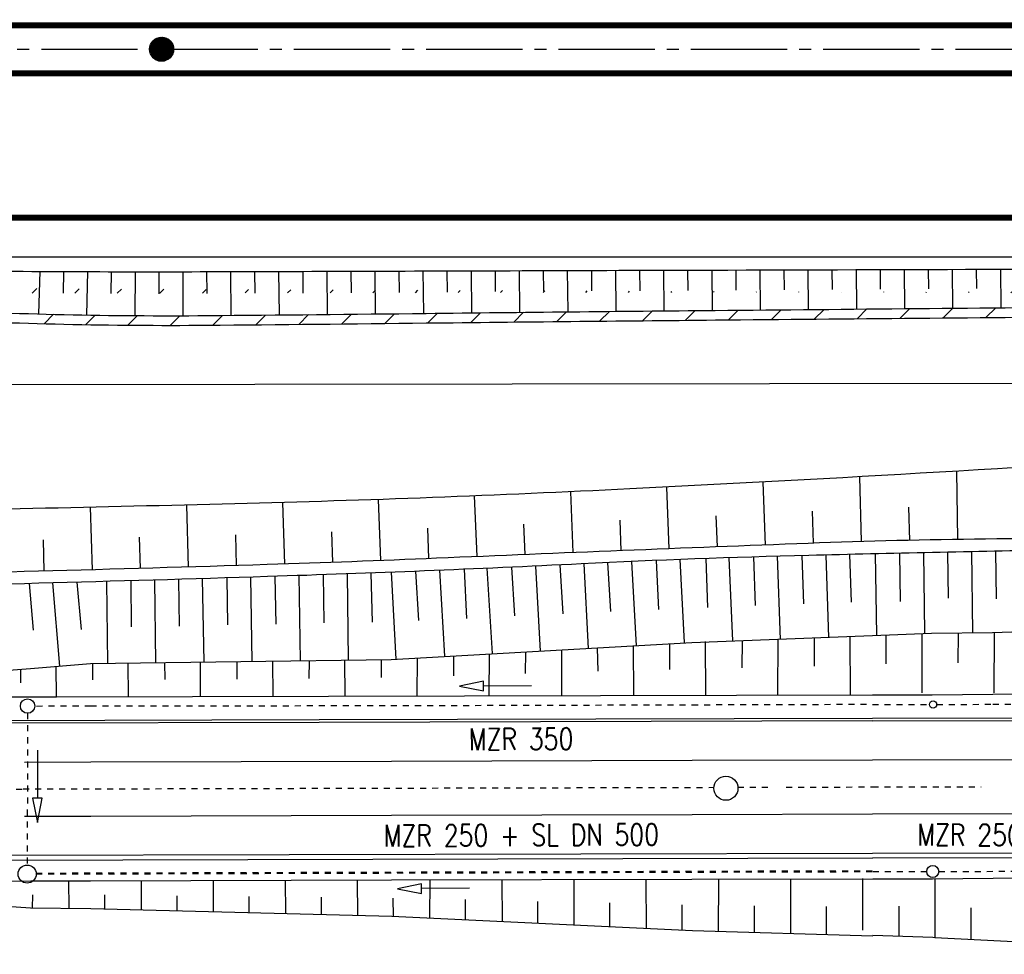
# Model space of a CAD drawing. Extents: x -134 to 1642, y -665 to 1050.
# Tile 26 of 88: x 614 to 695, y 139 to 217. Entities that reach past the tile are written whole.
import ezdxf

# ---------------------------------------------------------------- set-up
doc = ezdxf.new("R2010")
doc.units = 0
doc.header["$LTSCALE"] = 2
doc.header["$MEASUREMENT"] = 0
for name, pattern in [('ACAD_ISO03W100', [0.5, 0.25, -0.25]), ('ACAD_ISO05W100', [0.5, 0.25, -0.25]), ('ACHSE', [5.5, 4, -0.5, 0.5, -0.5]), ('AUSGEZOGEN', [0]), ('STRICHLINIEX2', [0.5, 0.25, -0.25])]:
    doc.linetypes.add(name, pattern=pattern)
doc.layers.get('0').update_dxf_attribs({"color": 8, "linetype": 'AUSGEZOGEN'})
for name, color, linetype in [('ACHSETOP', 250, 'ACHSE'), ('Bahnachse', 7, 'CONTINUOUS'), ('BOESCHG', 8, 'AUSGEZOGEN'), ('Boeschungen', 15, 'CONTINUOUS'), ('Durchlaesse', 15, 'CONTINUOUS'), ('FBRTOP', 8, 'AUSGEZOGEN'), ('Gleisachsen', 7, 'CONTINUOUS'), ('GRENZL-BAB', 7, 'AUSGEZOGEN'), ('HEKT_B', 250, 'CONTINUOUS'), ('Kabelanlagen', 15, 'CONTINUOUS'), ('Rinne', 200, 'CONTINUOUS'), ('Tiefenentwaesserung', 15, 'CONTINUOUS'), ('Tiefenentwaesserung_und_Sammell', 15, 'CONTINUOUS')]:
    doc.layers.add(name, color=color, linetype=linetype)
doc.styles.add('ROMANS', font='romans.shx', dxfattribs={"width": 0.8})
pattern_1 = [(45, (0, 0), (-1.767766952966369, 1.767766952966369), [])]

# ---------------------------------------------------------------- blocks, each defined once
blk = doc.blocks.new('*X17')
at = {"color": 0}
for p, q in [((212.2338378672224, 257.3935923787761), (213.2417524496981, 258.4015069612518)), ((212.2358318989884, 257.4662970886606), (213.1690477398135, 258.3995129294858)), ((212.2367523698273, 257.3257962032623), (213.3095486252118, 258.3985924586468)), ((212.2437289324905, 257.2620620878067), (213.3732827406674, 258.3916158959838)), ((212.2440325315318, 257.5452083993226), (213.0901364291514, 258.3913122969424)), ((212.2541807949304, 257.201803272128), (213.4335415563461, 258.3811640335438)), ((212.2606187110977, 257.6325052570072), (213.0028395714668, 258.3747261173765)), ((212.2676832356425, 257.1445950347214), (213.4907497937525, 258.3676615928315)), ((212.283919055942, 257.0901201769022), (213.5452246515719, 258.3514257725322)), ((212.2898237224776, 257.732420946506), (212.9029238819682, 258.3455211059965)), ((212.3026459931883, 257.0381364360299), (213.5972083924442, 258.3326988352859)), ((212.3236761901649, 256.9884559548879), (213.6468888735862, 258.3116686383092)), ((212.3425626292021, 257.8558705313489), (212.7794742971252, 258.2927821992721)), ((212.3468627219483, 256.9409318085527), (213.6944130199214, 258.2884821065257)), ((212.3720904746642, 256.8954488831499), (213.7398959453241, 258.2632543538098)), ((212.3992698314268, 256.8519175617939), (213.7834272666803, 258.2360749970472)), ((212.4283322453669, 256.8102692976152), (213.8250755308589, 258.2070125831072)), ((212.4592271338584, 256.7704535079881), (213.864891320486, 258.1761176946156)), ((212.4919197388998, 256.7324354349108), (213.9029093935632, 258.1434250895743)), ((212.5263897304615, 256.6961947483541), (213.9391500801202, 258.1089550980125)), ((212.5626304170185, 256.6617247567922), (213.9736200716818, 258.0727144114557)), ((212.6006484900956, 256.6290321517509), (214.0063126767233, 258.0346963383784)), ((212.6404642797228, 256.5981372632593), (214.0372075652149, 257.9948805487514)), ((212.6821125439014, 256.5690748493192), (214.0662699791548, 257.9532322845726)), ((212.7256438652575, 256.5418954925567), (214.0934493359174, 257.9097009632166)), ((212.7711267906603, 256.5166677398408), (214.1186770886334, 257.8642180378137)), ((212.8186509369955, 256.4934812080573), (214.1418636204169, 257.8166938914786)), ((212.8683314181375, 256.4724510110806), (214.1628938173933, 257.7670134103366)), ((212.9203151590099, 256.4537240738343), (214.1816207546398, 257.7150296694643)), ((212.9747900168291, 256.437488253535), (214.1978565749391, 257.6605548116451)), ((213.0319982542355, 256.4239858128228), (214.2113590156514, 257.6033465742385)), ((213.0922570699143, 256.4135339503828), (214.2218108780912, 257.5430877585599)), ((213.1559911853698, 256.4065573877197), (214.2287874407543, 257.4793536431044)), ((213.2237873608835, 256.4036428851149), (214.2317019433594, 257.4115574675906)), ((213.2964920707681, 256.4056369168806), (214.2297079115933, 257.3388527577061)), ((213.3754033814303, 256.4138375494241), (214.22150727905, 257.2599414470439)), ((213.4627002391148, 256.43042372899), (214.2049210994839, 257.1726445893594)), ((213.5626159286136, 256.4596287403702), (214.1757160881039, 257.0727288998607)), ((213.6860655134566, 256.5123676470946), (214.1229771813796, 256.9492793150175))]:
    blk.add_line(p, q, dxfattribs=at)
blk = doc.blocks.new('SRMAST2')
at = {"color": 0}
blk.add_circle((0, 0), 0.9989724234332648, dxfattribs=at)
blk.add_point((0, 0), dxfattribs=at)
blk.add_blockref('*X17', (-213.2327699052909, -257.4025749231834))

msp = doc.modelspace()

# ---------------------------------------------------------------- hatches: boundary and pattern name
at = {"layer": 'Rinne'}
h = msp.add_hatch(dxfattribs=at)
h.set_pattern_fill('ANSI31', color=256, scale=20, style=0)
h.set_pattern_definition(pattern_1)
edge = h.paths.add_edge_path()
edge.add_arc((275.3678679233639, -21751.93460440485), 21947.71160311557, 89.37835797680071, 89.45558254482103, ccw=False)
edge.add_arc((441.1643894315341, -6471.326879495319), 6666.204448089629, 89.23823455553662, 89.37835802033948, ccw=False)
edge.add_arc((-14330.56611804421, -1117453.652150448), 1117746.728571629, 89.23636225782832, 89.23823455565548, ccw=False)
edge.add_arc((523.4268695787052, -3023.765735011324), 3217.853735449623, 89.20146436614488, 89.23635939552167, ccw=False)
edge.add_arc((555.1156307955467, -750.2106921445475), 944.0778646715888, 86.9472946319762, 89.20146436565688, ccw=False)
edge.add_arc((625.8602380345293, 576.3278124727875), 384.3457137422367, 266.9472946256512, 270.4805115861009)
edge.add_arc((580.8616385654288, 5941.795496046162), 5750.002089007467, 270.4805115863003, 270.6623839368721)
edge.add_arc((762.6420439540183, -9781.389322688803), 9974.233503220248, 90.5242944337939, 90.66238403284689, ccw=False)
edge.add_arc((2442.172865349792, -193318.2257054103), 193518.7543507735, 90.51436532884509, 90.52429443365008, ccw=False)
edge.add_arc((253.3757976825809, 50487.93959450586), 50297.23583619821, 270.5143658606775, 270.5338414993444)
edge.add_arc((717.2500363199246, 702.9996285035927), 510.1348287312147, 270.5338414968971, 270.6271230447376)
edge.add_arc((-30540.73757249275, 2856402.628893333), 2856380.831196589, 270.6271245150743, 270.6283711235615)
edge.add_arc((769.6357830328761, 1592.380748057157), 1398.888627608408, 270.6283711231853, 270.9931067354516)
edge.add_arc((599.0672332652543, 11432.08814703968), 11240.07429437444, 270.9931067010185, 271.1217788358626)
edge.add_arc((275.3876470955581, -21749.98064170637), 21944.95754141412, 89.37835799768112, 89.45558852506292, ccw=False)
edge.add_arc((441.1524745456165, -6472.292854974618), 6666.370496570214, 89.23823424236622, 89.37835798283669, ccw=False)
edge.add_arc((-14329.55996607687, -1117377.591710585), 1117669.861477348, 89.23636218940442, 89.23823424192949, ccw=False)
edge.add_arc((523.3987459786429, -3025.407969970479), 3218.696199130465, 89.20147597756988, 89.2363606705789, ccw=False)
edge.add_arc((555.0968933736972, -751.1464296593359), 944.2137687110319, 86.94729208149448, 89.20147597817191, ccw=False)
edge.add_arc((625.8522091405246, 575.5917610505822), 384.4097827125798, 266.9472920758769, 270.4804910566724)
edge.add_arc((580.8487549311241, 5941.867590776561), 5750.874316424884, 270.4804910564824, 270.6623925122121)
edge.add_arc((762.6798347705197, -9785.497690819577), 9977.542045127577, 90.52429330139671, 90.66239254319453, ccw=False)
edge.add_arc((2442.713838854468, -193377.7176431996), 193577.448747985, 90.51436665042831, 90.52429330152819, ccw=False)
edge.add_arc((253.3886123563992, 50486.67402724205), 50296.77020461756, 270.5143669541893, 270.533840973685)
edge.add_arc((717.25790503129, 702.2158528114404), 510.1510138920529, 270.5338409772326, 270.6271218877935)
edge.add_arc((-30543.47555988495, 2856652.630926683), 2856631.648222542, 270.6271245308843, 270.6283710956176)
edge.add_arc((769.6457799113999, 1591.700707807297), 1399.00851867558, 270.628371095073, 270.9931066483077)
edge.add_arc((599.0682537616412, 11431.92546175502), 11240.71161827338, 270.9931067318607, 271.1217807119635)
h = msp.add_hatch(dxfattribs=at)
h.set_pattern_fill('ANSI31', color=256, scale=20, style=0)
h.set_pattern_definition(pattern_1)
edge = h.paths.add_edge_path()
edge.add_arc((639.2643398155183, -229.8617513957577), 468.993803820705, 97.56044782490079, 98.52490022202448, ccw=False)
edge.add_arc((578.7841899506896, 225.8151636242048), 9.320768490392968, 90.71516047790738, 97.56044783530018, ccw=False)
edge.add_arc((667.4490428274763, -6877.28716593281), 7112.976458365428, 90.45385761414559, 90.71516047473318, ccw=False)
edge.add_arc((644.0436065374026, -3922.606089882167), 4158.202680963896, 90.11210067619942, 90.45385757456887, ccw=False)
edge.add_arc((2970.465617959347, -1192978.70338411), 1193216.57582837, 90.10896587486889, 90.11210067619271, ccw=False)
edge.add_arc((709.2209362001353, -3986.094215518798), 4221.816426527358, 90.05626458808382, 90.10896572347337, ccw=False)
edge.add_line((705.0751033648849, 235.7201753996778), (793.2751699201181, 235.8050824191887))
edge.add_arc((682.6151214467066, 115104.4268883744), 114868.6751087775, 270.0551965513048, 270.0832469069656)
edge.add_arc((860.1125644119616, -7060.434819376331), 7296.315544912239, 89.9719488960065, 90.08324695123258, ccw=False)
edge.add_arc((863.6815043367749, 229.3024668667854), 6.577385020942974, 80.49913296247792, 89.97194889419, ccw=False)
edge.add_arc((850.9185189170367, 153.0409627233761), 83.89950870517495, 77.84959608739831, 80.49913297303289, ccw=False)
edge.add_arc((867.5223225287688, 230.1597233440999), 5.013581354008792, 71.90569353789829, 77.84959608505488, ccw=False)
edge.add_arc((858.9327271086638, 203.8709771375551), 32.67003316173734, 69.57810596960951, 71.90569351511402, ccw=False)
edge.add_arc((639.2640555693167, -229.5569551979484), 469.4922207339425, 97.56044782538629, 98.52873659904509, ccw=False)
edge.add_arc((578.729000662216, 226.5336320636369), 9.401885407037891, 90.71400696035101, 97.56044784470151, ccw=False)
edge.add_arc((667.8949489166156, -6928.253831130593), 7164.744938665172, 90.453857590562, 90.714006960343, ccw=False)
edge.add_arc((644.0263692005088, -3915.105278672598), 4151.501850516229, 90.11209794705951, 90.4538576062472, ccw=False)
edge.add_arc((2972.637983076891, -1194119.305018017), 1194357.979529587, 90.10896587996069, 90.1120979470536, ccw=False)
edge.add_arc((709.2161933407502, -3982.002509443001), 4218.524717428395, 90.05626473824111, 90.10896563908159, ccw=False)
edge.add_line((705.0735819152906, 236.5201739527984), (793.2743997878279, 236.6050820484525))
edge.add_arc((681.7069848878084, 116046.7031343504), 115810.1517923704, 270.0551967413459, 270.0829776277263)
edge.add_arc((860.3404087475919, -7298.993251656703), 7535.673945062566, 89.9740699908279, 90.08297773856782, ccw=False)
edge.add_arc((863.7477431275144, 229.9615104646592), 6.718411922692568, 80.49913298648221, 89.97406998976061, ccw=False)
edge.add_arc((850.5714833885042, 151.2306059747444), 86.54427955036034, 77.86198907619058, 80.49913296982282, ccw=False)
edge.add_arc((867.6804223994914, 230.7791582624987), 5.176669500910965, 71.90569352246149, 77.86198907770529, ccw=False)
edge.add_arc((858.8709711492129, 203.8175358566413), 33.54100474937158, 69.56659774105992, 71.9056935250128, ccw=False)

# ---------------------------------------------------------------- linework, layer by layer
at = {"layer": 'ACHSETOP'}
msp.add_lwpolyline([(25, 214.1313036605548), (100.3422764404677, 214.1310798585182), (250.3422899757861, 214.1317171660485), (450.3417013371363, 214.1313336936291), (625.3423913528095, 214.131249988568), (825.3418027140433, 214.1308665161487), (900.3422982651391, 214.1311851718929), (950, 214.1313961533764)], dxfattribs=at)
at = {"layer": 'Bahnachse', "linetype": 'ACAD_ISO05W100'}
for points in [[(573.2550440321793, 152.5456985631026), (613.8229207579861, 152.6435137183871)], [(613.8229207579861, 152.6435137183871), (671.2612066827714, 152.782005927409)], [(673.2550174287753, 152.7868133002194), (675.7539325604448, 152.7928385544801)], [(677.2661786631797, 152.7964848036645), (684.452091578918, 152.8138111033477)], [(684.4513200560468, 152.8149182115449), (693.4892915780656, 152.8365883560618)]]:
    msp.add_lwpolyline(points, dxfattribs=at)
at = {"layer": 'Bahnachse', "linetype": 'Continuous'}
msp.add_circle((672.2583015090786, 152.7058357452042), 0.9999999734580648, dxfattribs=at)
msp.add_arc((672.2583015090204, 152.7058357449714), 0.9999999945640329, 270.0528166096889, 270.0528166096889, dxfattribs=at)
at = {"layer": 'BOESCHG'}
for p, q in [((615.1342898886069, 192.1307921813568), (615.233061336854, 195.668727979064)), ((617.1742956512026, 193.8697815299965), (617.2149389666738, 195.6593830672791)), ((619.1332510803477, 192.039972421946), (619.1964374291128, 195.6495731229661)), ((631.1328208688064, 192.012166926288), (631.1009958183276, 195.6521579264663)), ((633.1162489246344, 193.8441832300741), (633.0997561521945, 195.6583660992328)), ((635.1326562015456, 192.0485294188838), (635.0985246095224, 195.6646121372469)), ((637.1149327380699, 193.8693250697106), (637.0973013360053, 195.6708960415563)), ((639.1324652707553, 192.0876743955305), (639.0960868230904, 195.6772178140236)), ((641.1136205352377, 193.8959338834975), (641.0948817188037, 195.6835774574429)), ((643.1322461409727, 192.1296018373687), (643.0936863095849, 195.6899749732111)), ((645.1123131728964, 193.9240096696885), (645.0925009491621, 195.696410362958)), ((647.131996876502, 192.1743117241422), (647.0913263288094, 195.7028836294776)), ((649.1118789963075, 193.9533338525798), (649.0918930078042, 195.7094004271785)), ((651.1317375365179, 192.2198274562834), (651.0926490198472, 195.7159557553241)), ((653.1125063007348, 193.9822678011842), (653.093398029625, 195.7225489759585)), ((655.1314960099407, 192.263744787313), (655.0941409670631, 195.7291294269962)), ((657.1131303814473, 194.0103612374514), (657.0948789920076, 195.7356205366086)), ((659.1312717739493, 192.3060580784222), (659.0956120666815, 195.7420215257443)), ((661.1137530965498, 194.037472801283), (661.0963402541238, 195.748332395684)), ((663.1310641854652, 192.3467673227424), (663.0970637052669, 195.7545531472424)), ((665.1143744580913, 194.0636021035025), (665.097782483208, 195.7606837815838)), ((667.1308726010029, 192.3858725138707), (667.0984968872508, 195.7667243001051)), ((669.1149946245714, 194.0887491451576), (669.0992066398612, 195.7726747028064)), ((671.1306963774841, 192.4233736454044), (671.099912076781, 195.7785565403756)), ((673.1153332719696, 194.1130368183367), (673.1000538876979, 195.7844039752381)), ((675.1305291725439, 192.459942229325), (675.1001188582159, 195.7902189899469)), ((677.1153147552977, 194.1370979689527), (677.1001836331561, 195.7960018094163)), ((679.1303627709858, 192.4964253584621), (679.1002484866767, 195.801752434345)), ((681.1152966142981, 194.1610533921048), (681.1003133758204, 195.8074708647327)), ((683.1301971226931, 192.5328258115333), (683.1003782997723, 195.8131571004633)), ((685.1152790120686, 194.1849030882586), (685.1004434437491, 195.8188111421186)), ((687.1300322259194, 192.5691435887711), (687.1005084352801, 195.8244329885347)), ((689.1152617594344, 194.2086470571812), (689.100573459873, 195.8300226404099)), ((691.1298680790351, 192.6053786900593), (691.100638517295, 195.8355800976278)), ((693.1152450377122, 194.2322852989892), (693.1007037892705, 195.8411053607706)), ((695.1297046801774, 192.6415311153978), (695.100768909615, 195.8465984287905)), ((621.1553730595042, 193.8264769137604), (621.1777141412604, 195.6427832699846)), ((623.1329408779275, 191.9907752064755), (623.1588294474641, 195.6390415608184)), ((625.1363833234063, 193.810067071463), (625.1398430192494, 195.6383472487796)), ((627.1329260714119, 191.9832058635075), (627.1208148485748, 195.6406999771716)), ((629.1175685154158, 193.8205083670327), (629.1022430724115, 195.6459876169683)), ((683.3521739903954, 178.5980812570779), (683.5118643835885, 173.2040444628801)), ((691.4235719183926, 179.0585084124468), (691.5097752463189, 173.3831648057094)), ((667.3204726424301, 177.7424653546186), (667.5229528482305, 172.6101321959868)), ((675.3171117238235, 178.1594564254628), (675.5169371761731, 172.9202684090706)), ((651.323944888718, 177.004019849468), (651.5362367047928, 171.9584598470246)), ((659.3230842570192, 177.3503762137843), (659.5293814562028, 172.2895291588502)), ((619.4096989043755, 176.0579241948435), (619.5554094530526, 170.8618161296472)), ((627.3976968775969, 176.2489259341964), (627.552050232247, 171.0936510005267)), ((635.3813311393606, 176.4563681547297), (635.5482196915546, 171.3412154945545)), ((643.3453370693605, 176.7062063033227), (643.5430964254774, 171.6272836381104)), ((687.4487097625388, 176.0668832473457), (687.5104972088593, 173.3080093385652)), ((671.4193729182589, 175.357518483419), (671.5198942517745, 172.7665086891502)), ((679.4164420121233, 175.7233597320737), (679.514084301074, 173.0712755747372)), ((655.4282560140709, 174.6482646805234), (655.5327548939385, 172.1253027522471)), ((663.4240342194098, 174.9963047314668), (663.5261146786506, 172.4511389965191)), ((623.4787539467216, 173.5638666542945), (623.5537848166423, 170.9758373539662)), ((631.4709105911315, 173.7821355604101), (631.550202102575, 171.2152569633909)), ((639.4546869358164, 174.0266606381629), (639.5458834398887, 171.4779507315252)), ((647.4333285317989, 174.3190438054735), (647.5398189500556, 171.789212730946)), ((615.4862769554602, 173.3592990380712), (615.556927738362, 170.7515874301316))]:
    msp.add_line(p, q, dxfattribs=at)
for points in [[(582.0256895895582, 193.8722614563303, -0.00603319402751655), (587.7286168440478, 194.6585505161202, -0.01665278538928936), (589.806043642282, 194.8494650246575, -0.001795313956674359), (603.8288195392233, 195.6179657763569, -0.01208826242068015), (605.9141057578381, 195.6742467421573, -0.002097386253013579), (617.4118163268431, 195.6582982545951, 0.002163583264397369), (628.5577553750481, 195.644313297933, 5.862199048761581e-05), (653.3146752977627, 195.7232804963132, -9.036850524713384e-05), (669.3735632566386, 195.7734836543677, -9.792488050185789e-05), (718.0434328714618, 195.9073063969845, -0.001325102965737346), (721.6401478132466, 195.9069594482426, -0.0002999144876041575), (734.179699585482, 195.8649957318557, 7.532308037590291e-05), (784.1087209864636, 195.6754800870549, 7.993492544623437e-06), (795.3878450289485, 195.6345474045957, 1.821349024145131e-06), (820.4912447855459, 195.5439389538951, 0.001683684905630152)], [(930.5611689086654, 193.3372819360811, -0.005729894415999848), (909.5464751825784, 190.2155558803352, -0.01833741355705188), (902.9386800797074, 189.5569639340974, -0.00185630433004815), (844.1043364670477, 186.0842110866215, -0.009597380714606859), (832.711317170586, 185.6733060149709, -0.00101112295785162), (820.26540033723, 185.48866543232, 0.001274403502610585), (810.3907710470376, 185.3369702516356, 0.002252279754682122), (775.085712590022, 184.5455008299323, 0.004444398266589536), (757.2009452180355, 183.9048172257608, 0.01465056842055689), (740.9535293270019, 182.7003852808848, -0.00942456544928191), (715.7209004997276, 180.5645163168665, -0.003909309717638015), (664.2814041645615, 177.5891000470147, -0.006128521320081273), (631.436550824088, 176.3501575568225, -0.001609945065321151), (597.8387204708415, 175.603275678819, 0.001441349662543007)], [(930.9468103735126, 187.5325256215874, 0.005258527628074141), (929.7077033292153, 187.4492199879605, 0.001252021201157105), (903.1751774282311, 185.3180630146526, 0.0006078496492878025), (889.0450041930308, 184.1301774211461, -0.0006195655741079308), (875.1826550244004, 182.9651358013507, -0.002897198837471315), (858.674337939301, 181.6945819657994, -0.00170876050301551), (830.6660274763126, 179.7982987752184, -0.012184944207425), (802.5693978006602, 178.6790416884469, 0.008018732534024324), (759.8657928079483, 177.3341435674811, 0.005513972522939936), (732.9662575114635, 175.7574185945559, 0.01897454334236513), (725.1785303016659, 174.9168349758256, 0.02944725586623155), (722.5797115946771, 174.3782681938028, -0.03684750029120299), (720.4956679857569, 173.9784192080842, -0.03288074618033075), (708.591718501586, 173.3808269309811, 0.01327897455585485), (679.1070749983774, 173.0571418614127, 0.001265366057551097), (648.2073925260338, 171.8184904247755, -0.002776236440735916), (634.1220641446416, 171.2964882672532, -0.002256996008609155), (596.063582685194, 170.2695508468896, -0.002157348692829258)], [(949.9999999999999, 185.7413624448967, 0.004374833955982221), (946.2232062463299, 185.6046077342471, 0.004247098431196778), (924.853282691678, 184.4615716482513, 0.00397199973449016), (902.026517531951, 182.8639445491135, 0.002214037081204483), (888.1486350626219, 181.7199457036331, -0.003130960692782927), (878.3334733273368, 180.9289690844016, -0.004019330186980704), (863.9934882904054, 179.9795269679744, -0.001710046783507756), (830.26557212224, 178.1343163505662, -0.00740259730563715), (793.6345508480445, 176.7992866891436, 0.007904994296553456), (759.332601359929, 175.5146293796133, 0.01108744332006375), (737.9712629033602, 173.9005475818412, -0.01797229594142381), (724.7779583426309, 173.0861372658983, -0.0001219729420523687), (722.3629468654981, 173.0246228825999, -0.0001596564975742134), (720.5179216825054, 172.9786668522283, -0.001169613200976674), (699.7291824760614, 172.5161577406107, 0.001180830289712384), (679.1377583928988, 172.0575771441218, 0.006250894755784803), (660.2216029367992, 171.3548960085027, -0.004535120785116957), (634.1528510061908, 170.2969275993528, -0.002257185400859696), (596.0898631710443, 169.269854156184, -0.002157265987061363)]]:
    msp.add_lwpolyline(points, format="xyb", dxfattribs=at)
at = {"layer": 'Boeschungen', "linetype": 'Continuous'}
for p, q in [((684.8001099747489, 165.4241108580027), (684.7058469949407, 172.1911801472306)), ((686.7613816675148, 168.2183124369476), (686.7053968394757, 172.2374216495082)), ((688.7981811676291, 165.5904288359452), (688.7049594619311, 172.2827458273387)), ((690.7577217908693, 168.5089026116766), (690.7045348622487, 172.3271526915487)), ((692.7980560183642, 165.627263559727), (692.7041230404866, 172.3706422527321)), ((694.7588824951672, 168.4534268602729), (694.7037239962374, 172.4132145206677)), ((685.5759778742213, 163.0478884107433), (685.5801051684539, 165.4531388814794)), ((688.5718460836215, 160.6374900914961), (688.5803206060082, 165.5761612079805)), ((691.5761188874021, 163.1250112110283), (691.5803985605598, 165.6190630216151)), ((694.5718370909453, 160.6271943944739), (694.5804522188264, 165.647805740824)), ((616.5934190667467, 160.3065600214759), (684.4450426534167, 160.4603887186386)), ((544.5884926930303, 160.1181834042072), (616.5934190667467, 160.3065600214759)), ((689.6370313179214, 145.181859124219), (689.6202244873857, 140.3075777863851)), ((686.6291449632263, 142.8998242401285), (686.620574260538, 140.4141672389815)), ((692.6286919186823, 142.7581352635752), (692.6197039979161, 140.1514775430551)), ((689.6202244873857, 140.3075777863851), (703.2977997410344, 139.5957633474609))]:
    msp.add_line(p, q, dxfattribs=at)
for points in [[(689.3478504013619, 165.5984671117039), (694.4123016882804, 165.6420512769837), (719.4031146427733, 166.4972893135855), (744.4247019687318, 166.7832502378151), (764.400533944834, 167.3892370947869), (769.3839587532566, 167.4918502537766), (794.423656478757, 168.3365346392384), (819.4123311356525, 170.3686231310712), (834.4047333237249, 170.8719784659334), (844.3753198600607, 171.3321524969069), (869.4053029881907, 172.8438528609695), (894.4134068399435, 173.5419093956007), (904.3869839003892, 173.5411094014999), (919.3823027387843, 173.5835086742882), (933.7507131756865, 173.6293851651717)], [(674.5441318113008, 171.9304696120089), (674.6938805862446, 167.8894002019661)], [(676.7999936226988, 165.0828320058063), (676.5589549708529, 171.9896560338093)], [(678.5688657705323, 172.0433494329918), (678.7170109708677, 168.045544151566)], [(680.823124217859, 165.2389769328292), (680.5839295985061, 172.0929612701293)], [(682.533360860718, 172.1398992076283), (682.680718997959, 168.1633333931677)], [(656.8482339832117, 164.1133801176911), (656.4457522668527, 171.172314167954)], [(658.4562936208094, 171.2682960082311), (658.6885691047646, 167.1948922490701)], [(660.8330420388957, 164.3289210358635), (660.4575685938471, 171.3665801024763)], [(662.4053391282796, 171.4602070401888), (662.6733407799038, 167.4104399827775)], [(664.8178167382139, 164.5444875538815), (664.4282399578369, 171.5521232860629)], [(666.4464044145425, 171.6384224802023), (666.6476193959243, 167.5771103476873)], [(668.8131168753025, 164.8089060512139), (668.4393948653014, 171.7183520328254)], [(670.5860084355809, 171.7985608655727), (670.7196009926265, 167.7227300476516)], [(672.8362855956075, 164.9650427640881), (672.5370163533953, 171.8661707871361)], [(634.7582443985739, 170.3161261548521), (634.8257190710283, 166.3520470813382)], [(636.8792144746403, 163.301082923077), (636.7716087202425, 170.3818108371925)], [(638.7703807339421, 170.4498119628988), (638.8383533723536, 166.45929487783)], [(640.8812823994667, 163.3594691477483), (640.7853927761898, 170.5211823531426)], [(642.7225937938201, 170.5924635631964), (642.8404210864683, 166.5176801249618)], [(644.834460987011, 163.4283878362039), (644.4433795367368, 170.6579744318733)], [(646.4453327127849, 170.7367861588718), (646.7063891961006, 166.6565290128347)], [(648.8786542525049, 163.6822914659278), (648.4621298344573, 170.8190066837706)], [(650.4830152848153, 170.9042378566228), (650.6806304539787, 166.8232064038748)], [(652.8634623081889, 163.8978323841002), (652.4182923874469, 170.9885274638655)], [(654.4350448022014, 171.0791446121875), (654.6654394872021, 167.0387471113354)], [(614.3422082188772, 169.7194500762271), (614.6504856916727, 165.8373804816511)], [(616.8860982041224, 162.8520080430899), (616.2875436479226, 169.7720309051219)], [(618.2991178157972, 169.8273468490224), (618.6482887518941, 165.9015893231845)], [(620.8709060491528, 163.0675479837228), (620.7839427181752, 169.8970027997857)], [(622.791161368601, 169.9543405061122), (622.8089822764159, 166.1280012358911)], [(624.8729739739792, 163.1259342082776), (624.7853284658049, 170.0122525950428)], [(626.7449493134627, 170.0700812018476), (626.8110499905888, 166.1863864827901)], [(628.8750416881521, 163.1843194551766), (628.7439083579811, 170.1300100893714)], [(630.7573071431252, 170.1913309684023), (630.8236511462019, 166.2936608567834)], [(632.8771096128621, 163.2427056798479), (632.7577850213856, 170.2532116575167)], [(393.0404187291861, 163.1711861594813), (394.4013139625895, 163.118282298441), (419.4077991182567, 162.3849116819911), (444.4180859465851, 161.906444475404), (460.4255484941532, 161.424092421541), (469.4005084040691, 161.5362786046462), (494.4145629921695, 161.3127425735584), (519.4075539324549, 160.9914480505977), (537.40932478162, 160.7443317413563), (544.4388664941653, 160.610748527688), (569.4183681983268, 160.7015484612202), (594.4121267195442, 161.0961383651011), (614.4414108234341, 162.6626698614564), (619.4391332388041, 163.0691596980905), (644.4223625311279, 163.4148800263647), (669.4312671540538, 164.8291774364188), (684.4404861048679, 165.4032699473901)], [(684.4398794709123, 165.4095413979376), (689.3478987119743, 165.5972036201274)], [(664.6002003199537, 160.4484305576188), (664.5628767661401, 164.5482572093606)], [(667.5663292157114, 164.7195040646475), (667.5639487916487, 162.5718368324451)], [(670.582276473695, 160.4382422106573), (670.5697814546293, 164.8907499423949)], [(673.6010230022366, 164.953711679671), (673.5775799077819, 162.7082857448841)], [(676.5748439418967, 160.4769326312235), (676.5939458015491, 165.0760870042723)], [(679.5868688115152, 165.1984633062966), (679.5912110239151, 162.8447346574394)], [(682.6057720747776, 160.4562188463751), (682.5797878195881, 165.3208210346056)], [(652.5767039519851, 160.4304551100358), (652.597992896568, 163.8527314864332)], [(655.6014453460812, 164.0239783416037), (655.5750050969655, 162.2395244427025)], [(658.6076320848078, 160.4097413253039), (658.6048985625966, 164.1952240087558)], [(661.5594616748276, 164.3770033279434), (661.599165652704, 162.424843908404)], [(619.5857624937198, 163.0375675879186), (619.6052096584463, 161.7035358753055)], [(622.5859875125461, 160.3452502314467), (622.5681530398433, 163.1110545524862)], [(625.5888643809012, 163.1251469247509), (625.5977818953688, 161.7422436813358)], [(628.5680636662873, 160.3350618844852), (628.5712537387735, 163.1986331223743)], [(631.5919660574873, 163.2127252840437), (631.5903874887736, 161.7809258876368)], [(634.6094869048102, 160.3632444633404), (634.5743556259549, 163.2862124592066)], [(637.5951008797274, 163.3002770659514), (637.5829599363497, 161.819634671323)], [(640.5915630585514, 160.3530561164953), (640.577457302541, 163.3737908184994)], [(643.5982025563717, 163.3878554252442), (643.5860616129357, 161.9072130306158)], [(646.5841315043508, 160.3917463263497), (646.601655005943, 163.5591022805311)], [(649.5945406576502, 163.6814856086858), (649.5996927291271, 162.0436619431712)], [(613.6066842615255, 162.5867827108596), (613.6194047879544, 161.458793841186)], [(616.5934190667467, 160.3065600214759), (616.5717768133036, 162.8174325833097)], [(684.4443662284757, 160.4701944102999), (689.4127038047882, 160.479311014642), (694.434450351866, 160.5225276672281), (719.4033796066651, 160.5641013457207), (744.4317730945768, 160.6440404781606), (764.4383786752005, 160.6807514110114), (769.4006652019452, 160.6856221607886), (794.4290173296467, 160.7655497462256), (819.397988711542, 160.8071337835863), (834.3933818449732, 160.8495170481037), (844.4263398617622, 160.8870615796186), (869.3953112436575, 160.9286456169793), (894.4236635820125, 161.0085741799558), (904.397236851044, 161.007756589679), (919.3926299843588, 161.0501398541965), (944.4209821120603, 161.1300674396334), (950, 161.136993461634)], [(594.4674442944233, 144.9728112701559), (614.4740519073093, 145.0098014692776), (619.436375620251, 145.0147310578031), (644.4647643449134, 145.0949877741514), (669.4336956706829, 145.136907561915), (684.4722072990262, 145.1647247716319)], [(617.5925393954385, 145.0028171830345), (617.617945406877, 142.7468572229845)], [(623.6339607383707, 145.0309909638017), (623.6278127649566, 142.628393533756)], [(629.6265682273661, 145.0696819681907), (629.6271466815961, 142.4610407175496)], [(635.608607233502, 145.059501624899), (635.6264798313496, 142.2936890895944)], [(641.6011777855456, 145.0982016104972), (641.6258158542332, 142.1263460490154)], [(647.6321059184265, 145.0774878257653), (647.6146174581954, 141.9101140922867)], [(653.6246762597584, 145.1161868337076), (653.641741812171, 141.634487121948)], [(659.6067524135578, 145.1059984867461), (659.6200132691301, 141.369376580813)], [(665.5993196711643, 145.1446879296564), (665.6366432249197, 141.044861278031)], [(671.6302478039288, 145.1239741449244), (671.6254469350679, 140.8286390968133)], [(677.6228202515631, 145.1626829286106), (677.6247810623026, 140.6612872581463)], [(683.6153886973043, 145.2013731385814), (683.6105857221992, 140.9060283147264)], [(684.4582635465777, 145.1710218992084), (689.4407587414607, 145.1801710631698), (694.4625374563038, 145.2233613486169), (710.6103254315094, 145.2502595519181)], [(285.5068639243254, 139.3712031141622), (294.4502307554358, 139.3367555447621), (306.4880448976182, 139.6585380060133), (319.4545412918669, 139.7802305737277), (344.4445537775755, 139.9199046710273), (369.4564162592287, 140.8732280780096), (383.4674565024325, 141.332491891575), (394.4682983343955, 141.8265474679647), (419.4380559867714, 142.584358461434), (444.4739419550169, 143.1744755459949), (460.4754846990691, 143.6140525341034), (469.4677387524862, 143.5690674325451), (494.4577337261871, 143.7087457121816), (519.4515324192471, 144.1033463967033), (537.4570698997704, 144.111151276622), (544.4625900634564, 144.3407833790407), (569.4420525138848, 144.4315815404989), (594.4455757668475, 144.1591661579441), (614.4505697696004, 142.7643747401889), (619.4512882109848, 142.7098825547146), (644.4788331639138, 142.0742620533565), (669.4883141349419, 140.8799084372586), (684.4634909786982, 140.4478987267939)], [(614.597199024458, 142.732782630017), (614.6333645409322, 143.8502284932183)], [(620.6281261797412, 142.7120690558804), (620.6154406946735, 143.8400401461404)], [(626.6274600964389, 142.544716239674), (626.6358374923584, 143.7704470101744)], [(632.6267951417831, 142.3773734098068), (632.607344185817, 143.7113875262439)], [(638.6261292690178, 142.2100215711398), (638.6277428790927, 143.6418031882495)], [(644.6254624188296, 142.0426699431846), (644.5992505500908, 143.5827434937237)], [(650.6037355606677, 141.7775672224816), (650.6091150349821, 143.4642712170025)], [(656.6308970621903, 141.5019322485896), (656.6084491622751, 143.2969193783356)], [(662.5986369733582, 141.1879413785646), (662.618315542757, 143.1784558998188)], [(668.625761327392, 140.9123144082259), (668.617647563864, 143.0110942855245)], [(674.6250944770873, 140.7449627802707), (674.6380452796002, 142.9415101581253)], [(680.6244305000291, 140.5776197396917), (680.6095550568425, 142.8824602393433)], [(684.4625166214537, 140.4889295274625), (689.4666764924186, 140.3155687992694), (689.6202244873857, 140.3075777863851)]]:
    msp.add_lwpolyline(points, dxfattribs=at)
at = {"layer": 'Durchlaesse', "linetype": 'STRICHLINIEX2'}
msp.add_lwpolyline([(614.1954467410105, 158.9389691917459), (614.1640576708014, 146.3255710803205)], dxfattribs=at)
at = {"layer": 'Durchlaesse', "linetype": 'Continuous'}
msp.add_lwpolyline([(615.0115513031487, 155.87210063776), (615.0103925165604, 151.8721008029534), (614.610392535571, 151.8722166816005), (615.0098131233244, 149.8721008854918), (615.410392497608, 151.8719849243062), (615.0103925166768, 151.8721008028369)], dxfattribs=at)
at = {"layer": 'FBRTOP', "const_width": 0.4999999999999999}
for points in [[(25, 216.1313036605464, -8.510155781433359e-07), (50.34217933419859, 216.1312283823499, 1.393367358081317e-06), (100.3422823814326, 216.1310798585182, 2.216225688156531e-06), (175.3422819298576, 216.1313985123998, -2.435680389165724e-06), (250.3422814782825, 216.1317171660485, -6.473618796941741e-07), (350.3419933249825, 216.131525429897, 5.975095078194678e-07), (450.3417051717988, 216.1313336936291), (625.3423923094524, 216.131249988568), (825.3418065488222, 216.1308665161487, 1.612584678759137e-06), (841.4134456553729, 216.130887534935, 4.398013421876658e-07), (900.3422897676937, 216.1311851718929)], [(25, 212.1313036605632, -8.510093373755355e-07), (50.34217908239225, 212.1312283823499, 1.393365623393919e-06), (100.3422704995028, 212.1310798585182, 2.216227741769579e-06), (175.342284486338, 212.1313985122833, -2.435680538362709e-06), (250.3422984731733, 212.1317171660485, -6.473620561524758e-07), (350.3419979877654, 212.1315254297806, 5.975098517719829e-07), (450.3416975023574, 212.1313336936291), (625.3423903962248, 212.1312499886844), (825.3417988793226, 212.1308665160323, 1.562711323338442e-06), (841.4134855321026, 212.130885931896, 4.261982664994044e-07), (900.3423067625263, 212.1311851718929)]]:
    msp.add_lwpolyline(points, format="xyb", dxfattribs=at)
msp.add_lwpolyline([(25.00000000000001, 200.1313036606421), (100.3422348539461, 200.1310798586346), (250.3423494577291, 200.1317171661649), (450.341674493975, 200.1313336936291), (625.3423846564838, 200.131249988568), (825.341775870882, 200.1308665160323), (900.3423577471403, 200.1311851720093)], dxfattribs=at)
at = {"layer": 'FBRTOP'}
msp.add_lwpolyline([(500.9396396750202, 196.8813094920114), (625.3423831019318, 196.8812499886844), (818.4734989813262, 196.8808796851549)], dxfattribs=at)
at = {"layer": 'Gleisachsen', "linetype": 'Continuous'}
for p, q in [((684.4541144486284, 155.06712928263), (831.5486390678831, 155.4198145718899)), ((684.4533618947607, 150.5671145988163), (831.447524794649, 150.9195592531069))]:
    msp.add_line(p, q, dxfattribs=at)
for points in [[(613.9338282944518, 154.8796878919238), (619.4548763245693, 154.8951647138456), (644.4468587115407, 154.9681179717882), (669.4388391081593, 155.0410533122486), (684.4500256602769, 155.0548912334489)], [(613.9297787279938, 150.3831281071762), (619.4565054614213, 150.3882191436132), (644.4485248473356, 150.4611713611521), (669.440506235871, 150.5341246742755), (684.4541526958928, 150.5779397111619)]]:
    msp.add_lwpolyline(points, dxfattribs=at)
at = {"layer": 'GRENZL-BAB'}
msp.add_line((716.2410000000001, 186.367), (572.0409999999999, 186.172), dxfattribs=at)
at = {"layer": 'Kabelanlagen', "linetype": 'Continuous'}
for p, q in [((684.4458185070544, 158.5271192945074), (950, 159.1638326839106)), ((684.4463220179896, 158.3171199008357), (950, 158.9538320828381)), ((538.5829924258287, 158.1721157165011), (638.4391483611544, 158.4128836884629)), ((538.5834987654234, 157.9621163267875), (638.4396547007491, 158.2028842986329)), ((638.4390470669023, 158.4105998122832), (684.446389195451, 158.5448653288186)), ((638.4396599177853, 158.2006007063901), (684.4470020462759, 158.3348662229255)), ((684.4563141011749, 147.3171123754), (745.593652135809, 147.463700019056)), ((538.6100730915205, 146.9621484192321), (684.4571617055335, 147.3138073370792)), ((538.610986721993, 146.5621494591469), (684.458126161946, 146.9138084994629)), ((684.4572731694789, 146.9171135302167), (745.5946552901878, 147.0637012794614))]:
    msp.add_line(p, q, dxfattribs=at)
at = {"layer": 'Rinne', "flags": 128}
for points in [[(483.9091880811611, 194.7862242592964, -0.0003369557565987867), (513.4892842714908, 194.4852130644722, -0.000611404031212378), (529.7910672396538, 194.2884001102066, -8.169440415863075e-06), (566.3132923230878, 193.8022001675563, -0.0001522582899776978), (568.2728897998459, 193.775484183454, -0.009835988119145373), (605.392077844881, 192.527497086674, 0.01541778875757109), (629.08351914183, 191.9956148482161, 0.0007935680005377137), (647.3346704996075, 192.1776513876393, -0.0006025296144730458), (671.3724570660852, 192.4265889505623, -4.332389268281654e-05), (704.9070223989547, 192.7305551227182, 8.49785048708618e-05), (722.0030426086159, 192.8869425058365, 0.0004070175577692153), (722.8335351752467, 192.8953567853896, 5.439355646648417e-06), (784.9772899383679, 193.576247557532, 0.001591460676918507), (793.8814808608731, 193.7022508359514, 0.0005614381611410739), (819.1196005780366, 194.1680948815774)], [(483.9005084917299, 193.986271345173, -0.0003369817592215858), (513.4791752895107, 193.6852762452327, -0.0006114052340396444), (529.7813963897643, 193.4884579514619, -8.168370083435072e-06), (566.2963251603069, 193.002355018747, -0.0001522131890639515), (568.255855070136, 192.9756401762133, -0.009836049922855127), (605.3806199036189, 191.727468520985, 0.01541771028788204), (629.075889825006, 191.1954955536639, 0.0007936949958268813), (647.3327309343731, 191.3775869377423, -0.000602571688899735), (671.3801701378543, 191.6266260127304, -4.331318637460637e-05), (704.9166168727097, 191.9306092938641, 8.497143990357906e-05), (722.0110574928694, 192.086982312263, 0.0004070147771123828), (722.8415707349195, 192.0953967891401, 5.439164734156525e-06), (784.9886009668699, 192.7763234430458, 0.001591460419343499), (793.8935535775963, 192.9023374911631, 0.0005614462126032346), (819.1334662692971, 193.3682150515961)]]:
    msp.add_lwpolyline(points, format="xyb", dxfattribs=at)
at = {"layer": 'Tiefenentwaesserung', "linetype": 'ACAD_ISO03W100'}
for points in [[(684.445105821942, 159.6559963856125), (689.1782984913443, 159.6697493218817)], [(689.7782673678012, 159.6714926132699), (694.4358409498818, 159.6850258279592), (719.4278607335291, 159.7576404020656), (744.4170861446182, 159.7803230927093), (764.1823983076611, 159.8377539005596)], [(684.4577156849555, 145.7741476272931), (688.9474565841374, 145.7861328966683)], [(689.9474529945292, 145.7888023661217), (713.9579688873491, 145.8528979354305)]]:
    msp.add_lwpolyline(points, dxfattribs=at)
at = {"layer": 'Tiefenentwaesserung', "linetype": 'Continuous'}
for centre, radius in [((689.478291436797, 159.6676931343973), 0.2999999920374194), ((689.4474547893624, 145.787467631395), 0.4999999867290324)]:
    msp.add_circle(centre, radius, dxfattribs=at)
at = {"layer": 'Tiefenentwaesserung_und_Sammell', "linetype": 'ACAD_ISO03W100'}
msp.add_line((614.9082097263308, 145.6527514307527), (684.4585057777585, 145.855776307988), dxfattribs=at)
at = {"layer": 'Tiefenentwaesserung_und_Sammell', "linetype": 'STRICHLINIEX2'}
msp.add_line((614.9121880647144, 145.577762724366), (684.4585749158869, 145.7807761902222), dxfattribs=at)
at = {"layer": 'Tiefenentwaesserung_und_Sammell', "linetype": 'Continuous'}
for points in [[(656.0940277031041, 161.2230164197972), (652.0941164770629, 161.1963704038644), (652.0914518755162, 161.5963615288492), (650.0941608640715, 161.183047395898), (652.0967810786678, 160.7963792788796), (652.0941164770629, 161.1963704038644)], [(650.9512776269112, 144.3933265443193), (646.9513664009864, 144.3666805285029), (646.9487017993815, 144.7666716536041), (644.9514107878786, 144.3533575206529), (646.954031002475, 143.9666894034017), (646.9513664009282, 144.3666805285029)]]:
    msp.add_lwpolyline(points, dxfattribs=at)
at = {"layer": 'Tiefenentwaesserung_und_Sammell', "linetype": 'ACAD_ISO03W100'}
msp.add_lwpolyline([(614.9443751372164, 159.5411569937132), (619.4167771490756, 159.5542090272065), (644.4060038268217, 159.5772472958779), (669.4479191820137, 159.6474258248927), (684.4491666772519, 159.6912160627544)], dxfattribs=at)
at = {"layer": 'Tiefenentwaesserung_und_Sammell', "linetype": 'Continuous'}
for centre, radius in [((614.1943783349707, 159.5389682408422), 0.5999999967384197), ((614.1621912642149, 145.5755734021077), 0.7499999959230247)]:
    msp.add_circle(centre, radius, dxfattribs=at)

# ---------------------------------------------------------------- block references
at = {"layer": 'HEKT_B', "rotation": 77.841165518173}
msp.add_blockref('SRMAST2', (625.3423913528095, 214.131249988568), dxfattribs=at)

# ---------------------------------------------------------------- texts
at = {"layer": 'Tiefenentwaesserung', "linetype": 'Continuous', "style": 'ROMANS', "oblique": 359.9999997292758, "width": 0.8}
msp.add_text('MZR 250 + SL DN 500', height=1.8, rotation=359.5809068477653, dxfattribs=at).set_placement((688.1509339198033, 147.9597208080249))
at = {"layer": 'Tiefenentwaesserung_und_Sammell', "linetype": 'Continuous', "style": 'ROMANS', "width": 0.8}
for s, rotation, oblique, p in [('MZR 350', 0.2816804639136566, 1.582340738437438e-06, (650.8742894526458, 155.8741731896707)), ('MZR 250 + SL DN 500', 0.2816765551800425, 359.9999976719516, (643.8021674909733, 147.8520586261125))]:
    msp.add_text(s, height=1.8, rotation=rotation, dxfattribs=dict(at, oblique=oblique)).set_placement(p)

doc.saveas('drawing.dxf')
